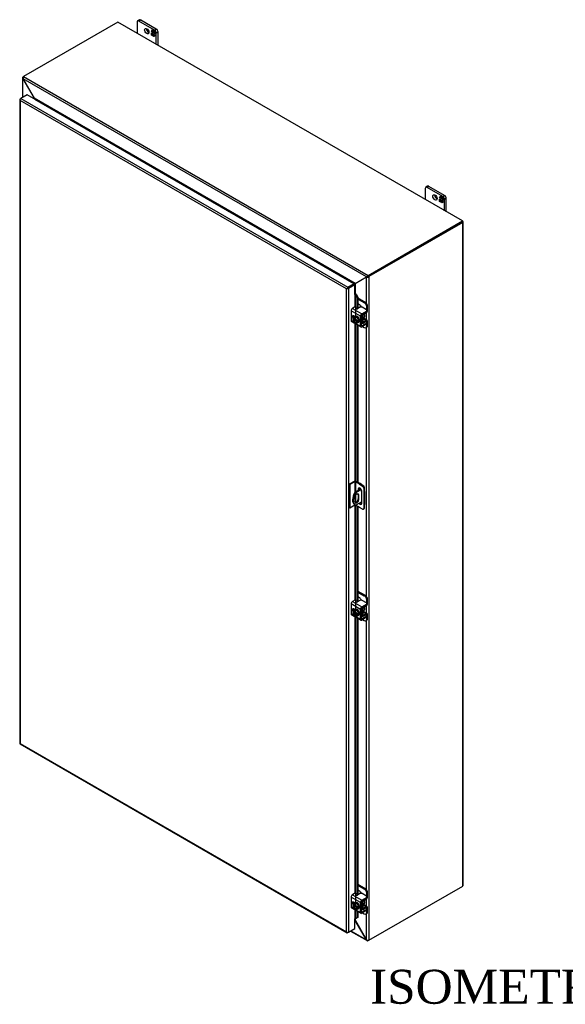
# Model space of a CAD drawing. Header units: inches. Extents: x 29 to 295, y 10 to 196.
# Tile 8 of 9: x 230 to 263, y 135 to 193. Entities that reach past the tile are written whole.
import ezdxf
from ezdxf.enums import TextEntityAlignment as Align

# ---------------------------------------------------------------- set-up
doc = ezdxf.new("R2010")
doc.units = ezdxf.units.IN
doc.header["$MEASUREMENT"] = 0
for name, color, linetype in [('COM40153-1', 7, 'CONTINUOUS'), ('COM40153-2', 7, 'CONTINUOUS'), ('COM42667', 7, 'CONTINUOUS'), ('COM42780', 7, 'CONTINUOUS'), ('COM48457', 7, 'CONTINUOUS'), ('COM53235', 7, 'CONTINUOUS'), ('COM71782-6', 7, 'CONTINUOUS'), ('DEFAULT', 7, 'CONTINUOUS'), ('FET07710', 7, 'CONTINUOUS'), ('SCC19011', 7, 'CONTINUOUS'), ('SPR20265', 7, 'CONTINUOUS'), ('WAF25035', 7, 'CONTINUOUS')]:
    doc.layers.add(name, color=color, linetype=linetype)
doc.styles.add('SEACAD_TIMES_NEW_ROMAN', font='times.ttf')

msp = doc.modelspace()

# ---------------------------------------------------------------- linework, layer by layer
at = {"layer": 'COM40153-1', "color": 7}
for p, q in [((250.524, 165.46), (250.167, 165.254)), ((250.545, 165.426), (250.208, 165.231)), ((250.697, 165.599), (250.71, 165.591)), ((250.735, 165.311), (250.735, 165.556)), ((250.152, 164.95), (250.152, 164.713)), ((250.167, 165.254), (250.208, 165.231)), ((250.359, 165.116), (250.4, 165.093)), ((250.359, 165.116), (250.359, 164.879)), ((250.359, 164.879), (250.4, 164.855)), ((250.4, 164.855), (250.4, 165.093)), ((250.147, 164.529), (250.188, 164.505)), ((250.571, 164.706), (250.208, 164.496))]:
    msp.add_line(p, q, dxfattribs=at)
for centre, major_axis, start_param, end_param in [((250.576, 165.321), (-0.025, -0.0433), 4.139289, 6.283185), ((250.536, 165.345), (0.025, 0.0433), 4.093609, 5.210881), ((250.649, 165.556), (-0.0864, 0), 2.529725, 3.926991), ((250.447, 165.049), (0.3, 0.52), 1.508132, 3.141593), ((250.488, 165.025), (0.3, 0.52), 1.508132, 3.204257), ((250.276, 165.021), (-0.087, -0.151), 2.356194, 5.497787), ((250.276, 164.784), (0.087, 0.151), 2.356194, 5.497787), ((250.235, 164.808), (0.087, 0.151), 3.37676, 5.497787), ((250.235, 165.045), (-0.087, -0.151), 2.356194, 2.906426), ((250.576, 165.321), (-0.025, -0.0433), 0, 0.63978)]:
    msp.add_ellipse(centre, major_axis=major_axis, ratio=0.57735, start_param=start_param, end_param=end_param, dxfattribs=at)
at = {"layer": 'COM40153-2', "color": 7}
for p, q in [((250.109, 165.908), (249.831, 165.748)), ((250.466, 165.773), (250.231, 165.908)), ((249.831, 165.748), (249.831, 164.36)), ((249.871, 165.724), (249.831, 165.748)), ((250.15, 165.885), (249.871, 165.724)), ((249.871, 165.724), (249.871, 164.336)), ((250.15, 165.885), (250.15, 165.226)), ((250.19, 165.885), (250.19, 165.268)), ((250.425, 165.749), (250.19, 165.885)), ((250.359, 165.453), (250.4, 165.476)), ((250.359, 165.453), (250.359, 165.365)), ((250.4, 165.389), (250.4, 165.476)), ((250.425, 165.749), (250.466, 165.773)), ((250.425, 165.749), (250.614, 165.621)), ((250.655, 165.645), (250.466, 165.773)), ((250.571, 164.612), (250.571, 165.33)), ((250.614, 165.621), (250.655, 165.645)), ((250.719, 165.533), (250.678, 165.51)), ((250.678, 165.51), (250.695, 165.282)), ((250.736, 165.305), (250.719, 165.533)), ((250.19, 165.074), (250.19, 164.649)), ((250.695, 165.282), (250.736, 165.305)), ((250.695, 165.282), (250.695, 164.517)), ((250.736, 165.305), (250.736, 164.541)), ((249.871, 164.336), (249.831, 164.36)), ((250.15, 164.497), (249.871, 164.336)), ((250.15, 164.528), (250.15, 164.497)), ((250.19, 164.504), (250.19, 164.497)), ((250.425, 164.361), (250.19, 164.497)), ((250.614, 164.271), (250.425, 164.361)), ((250.658, 164.27), (250.699, 164.293)), ((250.695, 164.517), (250.678, 164.308)), ((250.678, 164.308), (250.719, 164.332)), ((250.695, 164.517), (250.736, 164.541)), ((250.719, 164.332), (250.736, 164.541))]:
    msp.add_line(p, q, dxfattribs=at)
for centre, major_axis, start_param, end_param in [((250.17, 165.873), (-0.0864, 0), 3.926991, 5.497787), ((250.17, 165.873), (-0.0288, 0), 3.926991, 5.497787), ((250.465, 165.391), (0.075, -0.13), 0.785398, 3.926991), ((250.506, 165.415), (0.075, -0.13), 3.416574, 3.926991), ((250.608, 165.543), (0.05, -0.0866), 0.872665, 2.268928), ((250.649, 165.567), (-0.05, 0.0866), 4.014257, 5.410521), ((250.17, 164.485), (0.0288, 0), 0.785398, 2.356194), ((250.465, 164.673), (-0.075, 0.13), 1.73559, 3.926991), ((250.506, 164.696), (-0.075, 0.13), 1.73559, 2.866611), ((250.608, 164.356), (-0.05, 0.0866), 2.443461, 3.839724), ((250.649, 164.38), (-0.05, 0.0866), 3.141593, 3.839724)]:
    msp.add_ellipse(centre, major_axis=major_axis, ratio=0.57735, start_param=start_param, end_param=end_param, dxfattribs=at)
at = {"layer": 'COM42667', "color": 7}
for p, q in [((250.488, 175.64), (249.94, 175.956)), ((249.94, 175.956), (249.94, 175.374)), ((250.165, 176.18), (250.02, 176.097)), ((250.02, 176.097), (250.569, 175.78)), ((250.454, 176.161), (250.307, 176.077)), ((250.569, 175.78), (250.842, 175.937)), ((250.569, 175.718), (250.842, 175.875)), ((250.842, 176.019), (250.595, 176.161)), ((250.842, 175.875), (250.842, 175.937)), ((250.871, 175.916), (250.871, 175.978)), ((249.94, 175.374), (250.143, 175.256)), ((249.963, 175.322), (250.512, 175.005)), ((250.17, 175.624), (250.095, 175.667)), ((250.183, 175.234), (250.488, 175.057)), ((250.488, 175.057), (250.488, 175.64)), ((250.542, 175.088), (250.542, 175.671)), ((250.842, 175.23), (250.569, 175.073)), ((250.829, 175.319), (250.842, 175.312)), ((250.842, 175.168), (250.842, 175.23)), ((250.871, 175.209), (250.871, 175.271)), ((250.569, 175.073), (250.542, 175.088)), ((250.842, 175.168), (250.569, 175.011)), ((250.488, 158.369), (249.94, 158.686)), ((249.94, 158.686), (249.94, 158.104)), ((250.165, 158.909), (250.02, 158.826)), ((250.02, 158.826), (250.569, 158.509)), ((250.17, 158.353), (250.095, 158.397)), ((250.454, 158.891), (250.307, 158.806)), ((250.488, 157.787), (250.488, 158.369)), ((250.542, 157.818), (250.542, 158.4)), ((250.569, 158.509), (250.842, 158.667)), ((250.569, 158.447), (250.842, 158.605)), ((250.842, 158.748), (250.595, 158.891)), ((250.842, 158.605), (250.842, 158.667)), ((250.871, 158.646), (250.871, 158.708)), ((249.94, 158.104), (250.143, 157.986)), ((249.963, 158.051), (250.512, 157.734)), ((250.183, 157.963), (250.488, 157.787)), ((250.569, 157.802), (250.542, 157.818)), ((250.842, 157.96), (250.569, 157.802)), ((250.842, 157.898), (250.569, 157.74)), ((250.829, 158.049), (250.842, 158.041)), ((250.842, 157.898), (250.842, 157.96)), ((250.871, 157.938), (250.871, 158.001)), ((250.165, 141.639), (250.02, 141.555)), ((250.02, 141.555), (250.569, 141.239)), ((250.454, 141.62), (250.307, 141.536)), ((250.842, 141.478), (250.595, 141.62)), ((250.488, 141.099), (249.94, 141.415)), ((249.94, 141.415), (249.94, 140.833)), ((250.17, 141.083), (250.095, 141.126)), ((250.488, 140.516), (250.488, 141.099)), ((250.542, 140.547), (250.542, 141.13)), ((250.569, 141.239), (250.842, 141.396)), ((250.569, 141.177), (250.842, 141.334)), ((250.842, 141.334), (250.842, 141.396)), ((250.871, 141.375), (250.871, 141.437)), ((249.94, 140.833), (250.143, 140.715)), ((249.963, 140.781), (250.512, 140.464)), ((250.183, 140.693), (250.488, 140.516)), ((250.569, 140.532), (250.542, 140.547)), ((250.842, 140.689), (250.569, 140.532)), ((250.842, 140.627), (250.569, 140.47)), ((250.829, 140.778), (250.842, 140.771)), ((250.842, 140.627), (250.842, 140.689)), ((250.871, 140.668), (250.871, 140.73))]:
    msp.add_line(p, q, dxfattribs=at)
for centre, major_axis, start_param, end_param in [((250.02, 176.003), (-0.0572, -0.0991), 3.926991, 5.497787), ((250.199, 176.16), (-0.048, 0), 3.141593, 5.497787), ((250.273, 176.096), (0.048, 0), 2.929457, 5.497787), ((250.525, 176.121), (0.1, 0), 0.785398, 2.356194), ((250.569, 175.686), (0.0572, 0.0991), 0.785398, 2.356194), ((250.771, 175.978), (-0.1, 0), 2.356194, 3.926991), ((250.771, 175.916), (-0.1, 0), 2.356194, 3.141593), ((250.02, 175.421), (0.0572, 0.0991), 2.356194, 3.141593), ((250.095, 175.576), (0.0562, -0.0973), 2.356194, 4.826451), ((250.149, 175.607), (0.0562, -0.0973), 3.6401, 4.826451), ((250.569, 175.686), (0.0192, 0.0333), 0.785398, 2.356194), ((250.771, 175.271), (-0.1, 0), 2.356194, 3.926991), ((250.771, 175.209), (-0.1, 0), 2.356194, 3.141593), ((250.569, 175.104), (0.0572, 0.0991), 2.356194, 3.926991), ((250.569, 175.104), (0.0192, 0.0333), 2.356194, 3.926991), ((250.02, 158.733), (-0.0572, -0.0991), 3.926991, 5.497787), ((250.095, 158.305), (0.0562, -0.0973), 2.356194, 4.826451), ((250.149, 158.336), (0.0562, -0.0973), 3.6401, 4.826451), ((250.199, 158.89), (-0.048, 0), 3.141593, 5.497787), ((250.273, 158.826), (0.048, 0), 2.929457, 5.497787), ((250.525, 158.85), (0.1, 0), 0.785398, 2.356194), ((250.569, 158.416), (0.0572, 0.0991), 0.785398, 2.356194), ((250.569, 158.416), (0.0192, 0.0333), 0.785398, 2.356194), ((250.771, 158.708), (-0.1, 0), 2.356194, 3.926991), ((250.771, 158.646), (-0.1, 0), 2.356194, 3.141593), ((250.02, 158.15), (0.0572, 0.0991), 2.356194, 3.141593), ((250.569, 157.833), (0.0572, 0.0991), 2.356194, 3.926991), ((250.569, 157.833), (0.0192, 0.0333), 2.356194, 3.926991), ((250.771, 158.001), (-0.1, 0), 2.356194, 3.926991), ((250.771, 157.938), (-0.1, 0), 2.356194, 3.141593), ((250.02, 141.462), (-0.0572, -0.0991), 3.926991, 5.497787), ((250.199, 141.619), (-0.048, 0), 3.141593, 5.497787), ((250.273, 141.555), (0.048, 0), 2.929457, 5.497787), ((250.525, 141.58), (0.1, 0), 0.785398, 2.356194), ((250.095, 141.035), (0.0562, -0.0973), 2.356194, 4.826451), ((250.149, 141.066), (0.0562, -0.0973), 3.6401, 4.826451), ((250.569, 141.145), (0.0572, 0.0991), 0.785398, 2.356194), ((250.569, 141.145), (0.0192, 0.0333), 0.785398, 2.356194), ((250.771, 141.437), (-0.1, 0), 2.356194, 3.926991), ((250.771, 141.375), (-0.1, 0), 2.356194, 3.141593), ((250.02, 140.88), (0.0572, 0.0991), 2.356194, 3.141593), ((250.569, 140.563), (0.0572, 0.0991), 2.356194, 3.926991), ((250.569, 140.563), (0.0192, 0.0333), 2.356194, 3.926991), ((250.771, 140.73), (-0.1, 0), 2.356194, 3.926991), ((250.771, 140.668), (-0.1, 0), 2.356194, 3.141593)]:
    msp.add_ellipse(centre, major_axis=major_axis, ratio=0.57735, start_param=start_param, end_param=end_param, dxfattribs=at)
at = {"layer": 'COM42780', "color": 7}
for p, q in [((250.337, 176.716), (250.769, 176.467)), ((250.337, 176.654), (250.715, 176.436)), ((250.433, 176.314), (250.337, 176.369)), ((250.715, 176.436), (250.769, 176.467)), ((250.667, 175.742), (250.831, 175.84)), ((250.911, 176.222), (250.857, 176.191)), ((250.857, 176.008), (250.857, 176.191)), ((250.911, 175.979), (250.911, 176.222)), ((250.542, 175.302), (250.587, 175.276)), ((250.542, 175.263), (250.611, 175.224)), ((250.546, 175.688), (250.587, 175.664)), ((250.587, 175.276), (250.587, 175.664)), ((250.641, 175.307), (250.641, 175.695)), ((250.641, 175.307), (250.667, 175.291)), ((250.645, 175.49), (250.831, 175.382)), ((250.887, 175.387), (250.659, 175.519)), ((250.83, 175.32), (250.666, 175.229)), ((250.831, 175.382), (250.667, 175.291)), ((250.83, 175.32), (250.857, 175.304)), ((250.857, 175.301), (250.857, 175.304)), ((250.857, 175.061), (250.857, 175.179)), ((250.911, 175.092), (250.911, 175.335)), ((250.615, 175.037), (250.715, 174.979)), ((250.815, 174.969), (250.869, 175)), ((250.857, 175.061), (250.911, 175.092)), ((250.337, 159.446), (250.769, 159.197)), ((250.337, 159.384), (250.715, 159.166)), ((250.433, 159.043), (250.337, 159.098)), ((250.715, 159.166), (250.769, 159.197)), ((250.911, 158.952), (250.857, 158.921)), ((250.911, 158.708), (250.911, 158.952)), ((250.546, 158.418), (250.587, 158.394)), ((250.587, 158.006), (250.587, 158.394)), ((250.641, 158.037), (250.641, 158.425)), ((250.667, 158.471), (250.831, 158.569)), ((250.857, 158.738), (250.857, 158.921)), ((250.542, 158.032), (250.587, 158.006)), ((250.542, 157.993), (250.611, 157.953)), ((250.641, 158.036), (250.667, 158.021)), ((250.645, 158.219), (250.831, 158.112)), ((250.887, 158.117), (250.659, 158.248)), ((250.83, 158.049), (250.666, 157.958)), ((250.831, 158.112), (250.667, 158.021)), ((250.83, 158.049), (250.857, 158.033)), ((250.857, 158.031), (250.857, 158.033)), ((250.857, 157.79), (250.857, 157.908)), ((250.857, 157.79), (250.911, 157.821)), ((250.911, 157.821), (250.911, 158.064)), ((250.615, 157.767), (250.715, 157.709)), ((250.815, 157.699), (250.869, 157.73)), ((250.337, 142.175), (250.769, 141.926)), ((250.337, 142.113), (250.715, 141.895)), ((250.433, 141.773), (250.337, 141.828)), ((250.715, 141.895), (250.769, 141.926)), ((250.911, 141.681), (250.857, 141.65)), ((250.857, 141.467), (250.857, 141.65)), ((250.911, 141.438), (250.911, 141.681)), ((250.546, 141.147), (250.587, 141.123)), ((250.587, 140.735), (250.587, 141.123)), ((250.641, 140.766), (250.641, 141.154)), ((250.887, 140.846), (250.659, 140.978)), ((250.667, 141.201), (250.831, 141.299)), ((250.542, 140.761), (250.587, 140.735)), ((250.542, 140.722), (250.611, 140.683)), ((250.615, 140.496), (250.715, 140.438)), ((250.641, 140.766), (250.667, 140.75)), ((250.645, 140.949), (250.831, 140.841)), ((250.83, 140.779), (250.666, 140.688)), ((250.831, 140.841), (250.667, 140.75)), ((250.815, 140.428), (250.869, 140.459)), ((250.83, 140.778), (250.857, 140.763)), ((250.857, 140.76), (250.857, 140.763)), ((250.857, 140.52), (250.857, 140.638)), ((250.857, 140.52), (250.911, 140.551)), ((250.911, 140.551), (250.911, 140.794))]:
    msp.add_line(p, q, dxfattribs=at)
for centre, major_axis, start_param, end_param in [((250.715, 176.273), (0.1, -0.173), 0.785398, 2.356194), ((250.769, 176.304), (-0.1, 0.173), 3.926991, 5.497787), ((250.433, 176.151), (0.1, -0.173), 1.392108, 2.356194), ((250.83, 175.932), (-0.0572, -0.0991), 0.802851, 2.356194), ((250.668, 175.711), (-0.0572, -0.0991), 4.744903, 5.497787), ((250.668, 175.323), (0.0572, 0.0991), 2.356194, 3.909538), ((250.668, 175.711), (-0.0192, -0.0333), 3.944444, 5.497787), ((250.553, 175.614), (0.078, -0.135), 0.133398, 1.437398), ((250.668, 175.323), (0.0192, 0.0333), 2.356194, 3.909538), ((250.83, 175.288), (-0.0192, -0.0333), 2.356194, 3.909538), ((250.83, 175.288), (-0.0572, -0.0991), 2.356194, 3.909538), ((250.715, 175.142), (-0.1, 0.173), 2.356194, 3.926991), ((250.769, 175.173), (-0.1, 0.173), 3.141593, 3.926991), ((250.433, 158.88), (0.1, -0.173), 1.392108, 2.356194), ((250.715, 159.002), (0.1, -0.173), 0.785398, 2.356194), ((250.769, 159.033), (-0.1, 0.173), 3.926991, 5.497787), ((250.668, 158.44), (-0.0572, -0.0991), 4.744903, 5.497787), ((250.668, 158.44), (-0.0192, -0.0333), 3.944444, 5.497787), ((250.553, 158.343), (0.078, -0.135), 0.133398, 1.437398), ((250.83, 158.662), (-0.0572, -0.0991), 0.802851, 2.356194), ((250.668, 158.052), (0.0572, 0.0991), 2.356194, 3.909538), ((250.668, 158.052), (0.0192, 0.0333), 2.356194, 3.909538), ((250.715, 157.872), (-0.1, 0.173), 2.356194, 3.926991), ((250.83, 158.018), (-0.0192, -0.0333), 2.356194, 3.909538), ((250.83, 158.018), (-0.0572, -0.0991), 2.356194, 3.909538), ((250.769, 157.903), (-0.1, 0.173), 3.141593, 3.926991), ((250.433, 141.61), (0.1, -0.173), 1.392108, 2.356194), ((250.715, 141.732), (0.1, -0.173), 0.785398, 2.356194), ((250.769, 141.763), (-0.1, 0.173), 3.926991, 5.497787), ((250.668, 141.17), (-0.0572, -0.0991), 4.744903, 5.497787), ((250.668, 141.17), (-0.0192, -0.0333), 3.944444, 5.497787), ((250.553, 141.073), (0.078, -0.135), 0.133398, 1.437398), ((250.83, 141.391), (-0.0572, -0.0991), 0.802851, 2.356194), ((250.668, 140.782), (0.0572, 0.0991), 2.356194, 3.909538), ((250.668, 140.782), (0.0192, 0.0333), 2.356194, 3.909538), ((250.715, 140.601), (-0.1, 0.173), 2.356194, 3.926991), ((250.83, 140.747), (-0.0192, -0.0333), 2.356194, 3.909538), ((250.83, 140.747), (-0.0572, -0.0991), 2.356194, 3.909538), ((250.769, 140.632), (-0.1, 0.173), 3.141593, 3.926991)]:
    msp.add_ellipse(centre, major_axis=major_axis, ratio=0.57735, start_param=start_param, end_param=end_param, dxfattribs=at)
at = {"layer": 'COM48457', "color": 7}
for p, q in [((230.584, 189.674), (230.584, 188.514)), ((230.609, 189.727), (230.65, 189.751)), ((230.609, 189.727), (230.629, 189.715)), ((230.62, 189.627), (230.609, 189.621)), ((230.609, 189.621), (231.264, 188.485)), ((230.609, 188.529), (230.609, 189.621)), ((231.275, 188.491), (231.264, 188.485)), ((231.264, 188.449), (231.264, 188.485)), ((256.467, 181.188), (250.933, 177.993)), ((256.508, 181.165), (250.973, 177.97)), ((256.508, 181.235), (256.488, 181.247)), ((256.508, 142.067), (256.508, 181.165)), ((256.533, 142.102), (256.533, 181.2)), ((250.116, 177.507), (250.116, 177.507)), ((250.851, 177.934), (250.196, 177.555)), ((250.196, 176.955), (250.196, 177.555)), ((250.892, 177.957), (250.851, 177.934)), ((250.851, 176.389), (250.851, 177.934)), ((250.973, 177.97), (250.933, 177.993)), ((250.973, 177.97), (250.973, 138.872)), ((250.851, 175.408), (250.851, 175.855)), ((250.851, 159.119), (250.851, 174.99)), ((250.851, 158.137), (250.851, 158.584)), ((250.851, 141.848), (250.851, 157.719)), ((250.973, 138.872), (256.508, 142.067)), ((250.851, 140.867), (250.851, 141.314)), ((250.851, 138.908), (250.851, 140.449)), ((250.196, 140.043), (250.196, 140.145)), ((250.196, 140.043), (250.851, 138.908))]:
    msp.add_line(p, q, dxfattribs=at)
for centre, radius, start, end in [((230.652, 189.674), 0.0689, 129.37229, 230.62771), ((250.874, 178.082), 0.151, 261.36492, 311.40397), ((250.849, 178.047), 0.0991, 295.50531, 327.32333), ((250.951, 139.021), 0.151, 228.59603, 278.63508)]:
    msp.add_arc(centre, radius, start, end, dxfattribs=at)
for centre, end_param in [((256.447, 181.2), 3.926991), ((256.447, 142.102), 3.141593)]:
    msp.add_ellipse(centre, major_axis=(-0.0864, 0), ratio=0.57735, start_param=2.356194, end_param=end_param, dxfattribs=at)
for points, knots in [([(231.264, 188.485), (231.266, 188.477), (231.268, 188.47), (231.27, 188.457), (231.271, 188.451), (231.272, 188.446)], [0, 0, 0, 0, 0.25, 0.25, 0.4206563, 0.4206563, 0.4206563, 0.4206563]), ([(250.126, 177.515), (250.127, 177.516), (250.129, 177.516), (250.136, 177.521), (250.142, 177.524), (250.154, 177.531), (250.16, 177.534), (250.171, 177.541), (250.177, 177.544), (250.187, 177.55), (250.192, 177.553), (250.196, 177.556)], [0.0919591, 0.0919591, 0.0919591, 0.0919591, 0.125, 0.125, 0.25, 0.25, 0.375, 0.375, 0.5, 0.5, 0.6103955, 0.6103955, 0.6103955, 0.6103955]), ([(250.164, 177.493), (250.164, 177.493), (250.164, 177.493), (250.166, 177.496), (250.169, 177.499), (250.175, 177.509), (250.178, 177.515), (250.184, 177.527), (250.187, 177.533), (250.192, 177.544), (250.194, 177.55), (250.196, 177.555)], [0.1244893, 0.1244893, 0.1244893, 0.1244893, 0.125, 0.125, 0.25, 0.25, 0.5, 0.5, 0.75, 0.75, 1, 1, 1, 1]), ([(250.196, 140.043), (250.194, 140.051), (250.192, 140.058), (250.187, 140.073), (250.184, 140.08), (250.178, 140.093), (250.175, 140.1), (250.17, 140.107), (250.169, 140.108), (250.167, 140.109)], [0, 0, 0, 0, 0.25, 0.25, 0.5, 0.5, 0.75, 0.75, 0.8167546, 0.8167546, 0.8167546, 0.8167546])]:
    msp.add_open_spline(points, degree=3, knots=knots, dxfattribs=at)
at = {"layer": 'COM53235', "color": 7}
for p, q in [((236.205, 192.958), (230.65, 189.751)), ((256.488, 181.247), (236.205, 192.958)), ((230.65, 189.751), (250.933, 178.04)), ((230.62, 189.627), (231.275, 188.491)), ((250.841, 177.952), (230.62, 189.627)), ((250.185, 177.574), (231.275, 188.491)), ((231.315, 188.42), (231.316, 188.421)), ((231.316, 188.421), (250.103, 177.574)), ((250.933, 178.04), (256.488, 181.247)), ((250.933, 177.993), (256.488, 181.2)), ((256.488, 181.2), (256.488, 181.247)), ((250.103, 177.574), (250.103, 177.573)), ((250.103, 177.574), (250.103, 177.573)), ((250.185, 177.574), (250.841, 177.952)), ((250.881, 177.976), (250.841, 177.952)), ((250.933, 178.04), (250.933, 177.993)), ((250.167, 140.047), (250.185, 140.037)), ((250.196, 140.043), (250.185, 140.037)), ((250.841, 138.901), (250.185, 140.037)), ((249.905, 139.413), (250.874, 138.853)), ((249.93, 139.427), (250.841, 138.901)), ((250.851, 138.908), (250.841, 138.901)), ((250.933, 138.848), (250.933, 138.872)), ((250.973, 138.872), (250.933, 138.848))]:
    msp.add_line(p, q, dxfattribs=at)
for centre, radius, start, end in [((230.767, 189.657), 0.151, 141.36492, 191.40397), ((250.981, 177.897), 0.15, 108.56927, 158.66184), ((250.937, 177.894), 0.0991, 92.67682, 124.49453), ((250.908, 138.913), 0.0689, 189.37229, 290.62771)]:
    msp.add_arc(centre, radius, start, end, dxfattribs=at)
for points, knots in [([(231.275, 188.491), (231.281, 188.486), (231.286, 188.48), (231.296, 188.469), (231.301, 188.463), (231.31, 188.451), (231.314, 188.445), (231.318, 188.436), (231.319, 188.432), (231.319, 188.428), (231.319, 188.426), (231.319, 188.424), (231.318, 188.423), (231.317, 188.422), (231.317, 188.421), (231.316, 188.421)], [0, 0, 0, 0, 0.25, 0.25, 0.5, 0.5, 0.75, 0.75, 0.875, 0.875, 0.9375, 0.9375, 0.96875, 0.96875, 1, 1, 1, 1]), ([(250.103, 177.574), (250.105, 177.575), (250.107, 177.575), (250.111, 177.576), (250.113, 177.577), (250.119, 177.578), (250.123, 177.578), (250.134, 177.579), (250.141, 177.579), (250.155, 177.578), (250.161, 177.577), (250.173, 177.576), (250.179, 177.575), (250.185, 177.574)], [0, 0, 0, 0, 0.0625, 0.0625, 0.125, 0.125, 0.25, 0.25, 0.5, 0.5, 0.75, 0.75, 1, 1, 1, 1]), ([(250.126, 177.54), (250.13, 177.542), (250.133, 177.544), (250.143, 177.55), (250.149, 177.553), (250.161, 177.56), (250.166, 177.563), (250.177, 177.569), (250.181, 177.572), (250.186, 177.574)], [0.1707247, 0.1707247, 0.1707247, 0.1707247, 0.25, 0.25, 0.375, 0.375, 0.5, 0.5, 0.6096607, 0.6096607, 0.6096607, 0.6096607]), ([(250.185, 140.037), (250.179, 140.042), (250.173, 140.048), (250.167, 140.053), (250.167, 140.053), (250.167, 140.053)], [0, 0, 0, 0, 0.25, 0.25, 0.2553629, 0.2553629, 0.2553629, 0.2553629])]:
    msp.add_open_spline(points, degree=3, knots=knots, dxfattribs=at)
at = {"layer": 'COM71782-6', "color": 7}
for p, q in [((230.868, 188.678), (230.495, 188.463)), ((250.126, 177.56), (230.868, 188.678)), ((230.429, 188.404), (230.429, 150.479)), ((230.438, 188.383), (230.438, 188.383)), ((230.454, 188.44), (230.495, 188.463)), ((249.672, 177.25), (230.454, 188.346)), ((230.454, 188.346), (230.454, 150.467)), ((230.495, 188.463), (249.753, 177.344)), ((249.753, 177.344), (250.126, 177.56)), ((249.753, 177.297), (250.126, 177.513)), ((250.126, 177.513), (249.753, 177.297)), ((250.126, 177.56), (250.126, 177.513)), ((250.167, 177.489), (250.126, 177.513)), ((249.713, 177.274), (249.672, 177.25)), ((249.672, 139.372), (249.672, 177.25)), ((249.696, 177.264), (249.753, 177.297)), ((249.696, 177.264), (249.753, 177.297)), ((250.167, 177.489), (249.794, 177.274)), ((249.794, 177.274), (249.794, 139.349)), ((250.167, 176.917), (250.167, 177.489)), ((250.167, 176.917), (250.167, 176.181)), ((250.19, 176.922), (250.195, 176.955)), ((250.211, 176.892), (250.258, 176.911)), ((250.211, 176.892), (250.29, 176.714)), ((250.211, 175.643), (250.211, 176.892)), ((250.258, 176.911), (250.337, 176.733)), ((250.337, 176.733), (250.29, 176.714)), ((250.29, 176.714), (250.29, 176.07)), ((250.337, 176.733), (250.337, 176.094)), ((250.167, 175.626), (250.167, 175.622)), ((250.167, 175.204), (250.167, 165.923)), ((250.211, 165.917), (250.211, 175.179)), ((250.29, 175.133), (250.29, 165.874)), ((250.337, 175.106), (250.337, 165.847)), ((250.167, 164.502), (250.167, 158.91)), ((250.211, 158.373), (250.211, 164.485)), ((250.29, 164.439), (250.29, 158.8)), ((250.337, 164.412), (250.337, 158.823)), ((250.167, 158.355), (250.167, 158.351)), ((250.167, 157.934), (250.167, 141.64)), ((250.211, 141.102), (250.211, 157.908)), ((250.29, 157.863), (250.29, 141.529)), ((250.337, 157.835), (250.337, 141.553)), ((230.452, 150.439), (249.71, 139.321)), ((230.454, 150.467), (249.672, 139.372)), ((250.167, 141.085), (250.167, 141.081)), ((250.167, 140.663), (250.167, 140.135)), ((250.211, 140.156), (250.211, 140.638)), ((250.29, 140.592), (250.29, 140.204)), ((250.337, 140.565), (250.337, 140.223)), ((250.167, 139.564), (250.167, 140.135)), ((250.29, 140.204), (250.211, 140.156)), ((250.211, 140.156), (250.258, 140.175)), ((250.337, 140.223), (250.258, 140.175)), ((250.337, 140.223), (250.29, 140.204)), ((249.696, 139.339), (249.696, 139.339)), ((249.794, 139.349), (249.753, 139.325)), ((249.794, 139.349), (250.167, 139.564))]:
    msp.add_line(p, q, dxfattribs=at)
for centre, radius, start, end in [((250.127, 176.856), 0.0911, 23.27341, 46.5882), ((250.152, 176.827), 0.135, 38.39682, 71.6578), ((250.409, 139.876), 0.343, 125.20447, 129.63899), ((250.246, 140.095), 0.0704, 117.4412, 127.50152)]:
    msp.add_arc(centre, radius, start, end, dxfattribs=at)
for centre, major_axis, ratio, start_param, end_param in [((230.515, 188.404), (0.0864, 0), 0.57735, 2.356194, 3.587154), ((230.495, 188.393), (0.0432, 0.0748), 0.57735, 0.785398, 2.016358), ((230.515, 188.381), (-0.061, 0.106), 0.577982, 1.231508, 1.571345), ((230.515, 188.381), (-0.061, 0.106), 0.577982, 1.230411, 1.570248), ((249.733, 177.286), (-0.0863, -0.0499), 0.000948, -1.124689, -0.784852), ((249.733, 177.286), (-0.0864, -0.0498), 0.000948, 0.784852, 1.124689), ((249.753, 177.274), (0.0432, 0.0748), 0.57735, 0.785398, 2.016358), ((249.733, 177.309), (0.0864, 0), 0.57735, 4.266828, 5.497787), ((249.733, 177.286), (0.0288, 0.0166), 0.000948, 0.785944, 2.356741), ((249.733, 177.286), (0.0288, 0.0166), 0.000948, 3.926445, 5.497241), ((250.187, 176.906), (0.0864, 0), 0.57735, 1.48353, 1.808737), ((250.187, 176.906), (0.0288, 0), 0.57735, 1.48353, 2.356194), ((230.515, 150.479), (0.0864, 0), 0.57735, 3.141593, 3.587154), ((230.515, 150.503), (-0.0864, -0.0498), 0.000948, 0.445015, 0.784852), ((230.515, 150.503), (-0.0863, -0.0499), 0.000948, -0.784852, -0.445015), ((230.495, 150.514), (0.0432, 0.0748), 0.57735, 2.696031, 3.141593), ((250.187, 140.124), (-0.0288, 0), 0.57735, 4.625123, 5.497787), ((249.733, 139.407), (0.061, -0.106), 0.577982, 4.712938, 5.052774), ((249.733, 139.407), (0.061, -0.106), 0.577982, 4.71184, 5.051677), ((249.733, 139.384), (0.0864, 0), 0.57735, 4.266828, 5.497787), ((249.753, 139.396), (0.0432, 0.0748), 0.57735, 2.696031, 3.926991)]:
    msp.add_ellipse(centre, major_axis=major_axis, ratio=ratio, start_param=start_param, end_param=end_param, dxfattribs=at)
at = {"layer": 'FET07710', "color": 7}
for p, q in [((237.336, 192.964), (237.336, 192.305)), ((237.473, 193.094), (237.367, 193.033)), ((237.548, 193.086), (237.442, 193.025)), ((238.361, 192.494), (237.442, 193.025)), ((238.467, 192.556), (237.548, 193.086)), ((238.179, 192.401), (238.248, 192.499)), ((238.19, 192.407), (238.179, 192.401)), ((238.215, 192.379), (238.179, 192.401)), ((238.179, 192.198), (238.179, 192.337)), ((238.179, 192.337), (238.215, 192.316)), ((238.19, 192.205), (238.179, 192.198)), ((238.24, 192.163), (238.179, 192.198)), ((238.19, 192.407), (238.215, 192.443)), ((238.215, 192.393), (238.19, 192.407)), ((238.19, 192.205), (238.19, 192.33)), ((238.247, 192.172), (238.19, 192.205)), ((238.226, 192.455), (238.215, 192.449)), ((238.271, 192.417), (238.215, 192.449)), ((238.215, 192.449), (238.215, 192.379)), ((238.215, 192.316), (238.215, 192.247)), ((238.215, 192.247), (238.271, 192.215)), ((238.222, 192.453), (238.253, 192.496)), ((238.282, 192.423), (238.226, 192.455)), ((238.266, 192.199), (238.24, 192.163)), ((238.248, 192.499), (238.31, 192.464)), ((238.277, 192.205), (238.266, 192.199)), ((238.266, 192.148), (238.266, 192.199)), ((238.277, 192.155), (238.266, 192.148)), ((238.327, 192.112), (238.266, 192.148)), ((238.282, 192.423), (238.271, 192.417)), ((238.271, 192.347), (238.271, 192.417)), ((238.282, 192.354), (238.271, 192.347)), ((238.305, 192.328), (238.271, 192.347)), ((238.271, 192.215), (238.271, 192.284)), ((238.271, 192.284), (238.305, 192.264)), ((238.282, 192.221), (238.271, 192.215)), ((238.277, 192.155), (238.277, 192.205)), ((238.334, 192.122), (238.277, 192.155)), ((238.282, 192.354), (238.282, 192.423)), ((238.305, 192.341), (238.282, 192.354)), ((238.282, 192.221), (238.282, 192.277)), ((238.316, 192.404), (238.305, 192.397)), ((238.36, 192.365), (238.305, 192.397)), ((238.305, 192.397), (238.305, 192.328)), ((238.305, 192.264), (238.305, 192.195)), ((238.305, 192.195), (238.36, 192.163)), ((238.31, 192.464), (238.31, 192.413)), ((238.31, 192.413), (238.335, 192.449)), ((238.321, 192.419), (238.31, 192.413)), ((238.371, 192.371), (238.316, 192.404)), ((238.321, 192.419), (238.34, 192.446)), ((238.397, 192.211), (238.327, 192.112)), ((238.335, 192.449), (238.397, 192.413)), ((238.371, 192.371), (238.36, 192.365)), ((238.36, 192.296), (238.36, 192.365)), ((238.371, 192.302), (238.36, 192.296)), ((238.397, 192.275), (238.36, 192.296)), ((238.36, 192.163), (238.36, 192.232)), ((238.36, 192.232), (238.397, 192.211)), ((238.365, 192.166), (238.36, 192.163)), ((238.361, 192.494), (238.467, 192.556)), ((238.371, 192.302), (238.371, 192.371)), ((238.397, 192.288), (238.371, 192.302)), ((238.371, 192.175), (238.371, 192.226)), ((238.397, 192.413), (238.397, 192.275)), ((238.573, 192.372), (238.467, 192.311)), ((238.467, 191.651), (238.467, 192.311)), ((238.573, 191.59), (238.573, 192.372)), ((254.443, 183.296), (254.338, 183.235)), ((254.307, 183.166), (254.307, 182.507)), ((254.518, 183.288), (254.413, 183.227)), ((255.332, 182.697), (254.413, 183.227)), ((255.438, 182.758), (254.518, 183.288)), ((255.332, 182.697), (255.438, 182.758)), ((255.149, 182.603), (255.219, 182.701)), ((255.161, 182.609), (255.149, 182.603)), ((255.186, 182.581), (255.149, 182.603)), ((255.149, 182.4), (255.149, 182.539)), ((255.149, 182.539), (255.186, 182.518)), ((255.161, 182.407), (255.149, 182.4)), ((255.211, 182.365), (255.149, 182.4)), ((255.161, 182.609), (255.186, 182.645)), ((255.186, 182.595), (255.161, 182.609)), ((255.161, 182.407), (255.161, 182.532)), ((255.217, 182.374), (255.161, 182.407)), ((255.197, 182.657), (255.186, 182.651)), ((255.241, 182.619), (255.186, 182.651)), ((255.186, 182.651), (255.186, 182.581)), ((255.186, 182.518), (255.186, 182.449)), ((255.186, 182.449), (255.241, 182.417)), ((255.192, 182.655), (255.223, 182.698)), ((255.253, 182.625), (255.197, 182.657)), ((255.236, 182.401), (255.211, 182.365)), ((255.219, 182.701), (255.28, 182.666)), ((255.247, 182.407), (255.236, 182.401)), ((255.236, 182.35), (255.236, 182.401)), ((255.247, 182.357), (255.236, 182.35)), ((255.298, 182.315), (255.236, 182.35)), ((255.253, 182.625), (255.241, 182.619)), ((255.241, 182.549), (255.241, 182.619)), ((255.253, 182.556), (255.241, 182.549)), ((255.275, 182.53), (255.241, 182.549)), ((255.241, 182.417), (255.241, 182.486)), ((255.241, 182.486), (255.275, 182.466)), ((255.253, 182.423), (255.241, 182.417)), ((255.247, 182.357), (255.247, 182.407)), ((255.304, 182.324), (255.247, 182.357)), ((255.253, 182.556), (255.253, 182.625)), ((255.275, 182.543), (255.253, 182.556)), ((255.253, 182.423), (255.253, 182.479)), ((255.286, 182.606), (255.275, 182.599)), ((255.331, 182.567), (255.275, 182.599)), ((255.275, 182.599), (255.275, 182.53)), ((255.275, 182.466), (255.275, 182.397)), ((255.275, 182.397), (255.331, 182.365)), ((255.28, 182.666), (255.28, 182.615)), ((255.28, 182.615), (255.306, 182.651)), ((255.292, 182.621), (255.28, 182.615)), ((255.342, 182.574), (255.286, 182.606)), ((255.292, 182.621), (255.31, 182.648)), ((255.367, 182.413), (255.298, 182.315)), ((255.306, 182.651), (255.367, 182.615)), ((255.342, 182.574), (255.331, 182.567)), ((255.331, 182.498), (255.331, 182.567)), ((255.342, 182.504), (255.331, 182.498)), ((255.367, 182.477), (255.331, 182.498)), ((255.331, 182.365), (255.331, 182.434)), ((255.331, 182.434), (255.367, 182.413)), ((255.335, 182.368), (255.331, 182.365)), ((255.342, 182.504), (255.342, 182.574)), ((255.367, 182.49), (255.342, 182.504)), ((255.342, 182.377), (255.342, 182.428)), ((255.367, 182.615), (255.367, 182.477)), ((255.544, 182.574), (255.438, 182.513)), ((255.438, 181.853), (255.438, 182.513)), ((255.544, 181.792), (255.544, 182.574))]:
    msp.add_line(p, q, dxfattribs=at)
for centre, major_axis, start_param, end_param in [((237.442, 192.903), (0.075, -0.13), 2.356194, 3.926991), ((237.548, 192.964), (0.075, -0.13), 2.356194, 3.141593), ((238.007, 192.494), (-0.087, 0.152), 0.649107, 2.492486), ((238.361, 192.372), (0.075, -0.13), 0.785398, 2.356194), ((238.467, 192.433), (-0.075, 0.13), 3.926991, 5.497787), ((254.518, 183.166), (0.075, -0.13), 2.356194, 3.141593), ((254.413, 183.105), (0.075, -0.13), 2.356194, 3.926991), ((254.978, 182.696), (-0.087, 0.152), 0.649107, 2.492486), ((255.438, 182.635), (-0.075, 0.13), 3.926991, 5.497787), ((255.332, 182.574), (0.075, -0.13), 0.785398, 2.356194)]:
    msp.add_ellipse(centre, major_axis=major_axis, ratio=0.57735, start_param=start_param, end_param=end_param, dxfattribs=at)
for centre in [(237.902, 192.433), (254.872, 182.635)]:
    msp.add_ellipse(centre, major_axis=(-0.088, 0.152), ratio=0.57735, dxfattribs=at)
at = {"layer": 'SCC19011', "color": 7}
for p, q in [((250.041, 175.53), (250.144, 175.589)), ((250.163, 175.546), (250.041, 175.53)), ((250.041, 175.53), (250.041, 175.481)), ((250.053, 175.474), (250.041, 175.481)), ((250.095, 175.468), (250.041, 175.437)), ((250.041, 175.437), (250.041, 175.388)), ((250.041, 175.437), (250.053, 175.43)), ((250.041, 175.388), (250.163, 175.231)), ((250.081, 175.484), (250.064, 175.474)), ((250.064, 175.43), (250.081, 175.44)), ((250.267, 175.377), (250.081, 175.484)), ((250.081, 175.44), (250.29, 175.319)), ((250.095, 175.476), (250.095, 175.468)), ((250.095, 175.468), (250.269, 175.367)), ((250.265, 175.605), (250.144, 175.589)), ((250.163, 175.546), (250.265, 175.605)), ((250.285, 175.39), (250.163, 175.546)), ((250.163, 175.231), (250.285, 175.247)), ((250.387, 175.449), (250.265, 175.605)), ((250.285, 175.341), (250.273, 175.347)), ((250.29, 175.319), (250.273, 175.309)), ((250.273, 175.303), (250.285, 175.296)), ((250.285, 175.39), (250.387, 175.449)), ((250.285, 175.341), (250.285, 175.39)), ((250.338, 175.372), (250.285, 175.341)), ((250.338, 175.327), (250.285, 175.296)), ((250.285, 175.247), (250.387, 175.306)), ((250.285, 175.247), (250.285, 175.296)), ((250.3, 175.349), (250.338, 175.327)), ((250.338, 175.327), (250.338, 175.372)), ((250.387, 175.306), (250.387, 175.449)), ((250.663, 175.564), (250.728, 175.602)), ((250.041, 158.259), (250.144, 158.319)), ((250.163, 158.276), (250.041, 158.259)), ((250.041, 158.259), (250.041, 158.211)), ((250.053, 158.204), (250.041, 158.211)), ((250.095, 158.197), (250.041, 158.166)), ((250.041, 158.166), (250.041, 158.117)), ((250.041, 158.166), (250.053, 158.159)), ((250.041, 158.117), (250.163, 157.961)), ((250.081, 158.214), (250.064, 158.204)), ((250.064, 158.159), (250.081, 158.169)), ((250.267, 158.107), (250.081, 158.214)), ((250.081, 158.169), (250.29, 158.049)), ((250.095, 158.206), (250.095, 158.197)), ((250.095, 158.197), (250.269, 158.097)), ((250.265, 158.335), (250.144, 158.319)), ((250.163, 158.276), (250.265, 158.335)), ((250.285, 158.119), (250.163, 158.276)), ((250.163, 157.961), (250.285, 157.977)), ((250.387, 158.178), (250.265, 158.335)), ((250.285, 158.07), (250.273, 158.077)), ((250.29, 158.049), (250.273, 158.039)), ((250.273, 158.032), (250.285, 158.026)), ((250.285, 158.119), (250.387, 158.178)), ((250.285, 158.07), (250.285, 158.119)), ((250.338, 158.101), (250.285, 158.07)), ((250.338, 158.057), (250.285, 158.026)), ((250.285, 157.977), (250.387, 158.036)), ((250.285, 157.977), (250.285, 158.026)), ((250.3, 158.079), (250.338, 158.057)), ((250.338, 158.057), (250.338, 158.101)), ((250.387, 158.036), (250.387, 158.178)), ((250.663, 158.294), (250.728, 158.332)), ((250.041, 140.989), (250.144, 141.048)), ((250.163, 141.005), (250.041, 140.989)), ((250.041, 140.989), (250.041, 140.94)), ((250.265, 141.064), (250.144, 141.048)), ((250.163, 141.005), (250.265, 141.064)), ((250.285, 140.848), (250.163, 141.005)), ((250.387, 140.908), (250.265, 141.064)), ((250.663, 141.023), (250.728, 141.061)), ((250.053, 140.933), (250.041, 140.94)), ((250.095, 140.927), (250.041, 140.896)), ((250.041, 140.896), (250.041, 140.847)), ((250.041, 140.896), (250.053, 140.889)), ((250.041, 140.847), (250.163, 140.69)), ((250.081, 140.943), (250.064, 140.933)), ((250.064, 140.889), (250.081, 140.899)), ((250.267, 140.836), (250.081, 140.943)), ((250.081, 140.899), (250.29, 140.778)), ((250.095, 140.935), (250.095, 140.927)), ((250.095, 140.927), (250.269, 140.826)), ((250.163, 140.69), (250.285, 140.706)), ((250.285, 140.8), (250.273, 140.806)), ((250.29, 140.778), (250.273, 140.768)), ((250.273, 140.762), (250.285, 140.755)), ((250.285, 140.848), (250.387, 140.908)), ((250.285, 140.8), (250.285, 140.848)), ((250.338, 140.831), (250.285, 140.8)), ((250.338, 140.786), (250.285, 140.755)), ((250.285, 140.706), (250.387, 140.765)), ((250.285, 140.706), (250.285, 140.755)), ((250.3, 140.808), (250.338, 140.786)), ((250.338, 140.786), (250.338, 140.831)), ((250.387, 140.765), (250.387, 140.908))]:
    msp.add_line(p, q, dxfattribs=at)
for centre, start, end in [((250.059, 175.486), 242.85249, 296.62296), ((250.059, 175.441), 242.85268, 296.62277), ((250.059, 158.215), 242.85249, 296.62296), ((250.059, 158.171), 242.85268, 296.62277), ((250.059, 140.945), 242.85249, 296.62296), ((250.059, 140.9), 242.85268, 296.62277)]:
    msp.add_arc(centre, 0.0126, start, end, dxfattribs=at)
for centre, major_axis, start_param, end_param in [((250.679, 175.687), (0.0488, -0.0845), 0, 2.159159), ((250.163, 175.389), (0.079, -0.137), 0.958412, 3.753977), ((250.163, 175.389), (-0.079, 0.137), 0.958412, 3.753977), ((250.169, 175.392), (0.075, -0.13), 3.141593, 3.744649), ((250.169, 175.392), (-0.075, 0.13), 0.96774, 3.141593), ((250.186, 175.402), (0.075, -0.13), 3.254972, 3.744649), ((250.186, 175.402), (-0.075, 0.13), 0.96774, 3.028213), ((250.679, 158.416), (0.0488, -0.0845), 0, 2.159159), ((250.163, 158.118), (0.079, -0.137), 0.958412, 3.753977), ((250.163, 158.118), (-0.079, 0.137), 0.958412, 3.753977), ((250.169, 158.121), (0.075, -0.13), 3.141593, 3.744649), ((250.169, 158.121), (-0.075, 0.13), 0.96774, 3.141593), ((250.186, 158.131), (0.075, -0.13), 3.254972, 3.744649), ((250.186, 158.131), (-0.075, 0.13), 0.96774, 3.028213), ((250.163, 140.848), (0.079, -0.137), 0.958412, 3.753977), ((250.169, 140.851), (0.075, -0.13), 3.141593, 3.744649), ((250.186, 140.861), (0.075, -0.13), 3.254972, 3.744649), ((250.679, 141.146), (0.0488, -0.0845), 0, 2.159159), ((250.163, 140.848), (-0.079, 0.137), 0.958412, 3.753977), ((250.169, 140.851), (-0.075, 0.13), 0.96774, 3.141593), ((250.186, 140.861), (-0.075, 0.13), 0.96774, 3.028213)]:
    msp.add_ellipse(centre, major_axis=major_axis, ratio=0.57735, start_param=start_param, end_param=end_param, dxfattribs=at)
for points in [[(250.273, 175.309), (250.271, 175.309), (250.271, 175.307), (250.271, 175.305), (250.272, 175.304), (250.273, 175.303)], [(250.273, 158.039), (250.271, 158.038), (250.271, 158.037), (250.271, 158.034), (250.272, 158.033), (250.273, 158.032)], [(250.273, 140.768), (250.271, 140.768), (250.271, 140.766), (250.271, 140.764), (250.272, 140.763), (250.273, 140.762)]]:
    msp.add_open_spline(points, degree=3, knots=[0, 0, 0, 0, 0.5, 0.5, 1, 1, 1, 1], dxfattribs=at)
at = {"layer": 'SPR20265', "color": 7}
for points, knots in [([(250.538, 175.385), (250.541, 175.388), (250.554, 175.402), (250.568, 175.435), (250.568, 175.488), (250.558, 175.527), (250.551, 175.545)], [0.60726046, 0.60726046, 0.60726046, 0.60726046, 0.61157123, 0.62336998, 0.63619071, 0.64714957, 0.64714957, 0.64714957, 0.64714957]), ([(250.538, 158.114), (250.541, 158.118), (250.554, 158.131), (250.568, 158.165), (250.568, 158.218), (250.558, 158.257), (250.551, 158.274)], [0.60726046, 0.60726046, 0.60726046, 0.60726046, 0.61157123, 0.62336998, 0.63619071, 0.64714957, 0.64714957, 0.64714957, 0.64714957]), ([(250.538, 140.844), (250.541, 140.847), (250.554, 140.861), (250.568, 140.894), (250.568, 140.949), (250.556, 140.991), (250.548, 141.012), (250.547, 141.014)], [0.60726046, 0.60726046, 0.60726046, 0.60726046, 0.61157123, 0.62336998, 0.63619071, 0.64815218, 0.6491705, 0.6491705, 0.6491705, 0.6491705])]:
    msp.add_open_spline(points, degree=3, knots=knots, dxfattribs=at)
for points in [[(250.542, 175.567), (250.548, 175.554), (250.553, 175.542), (250.556, 175.53)], [(250.542, 158.296), (250.548, 158.284), (250.553, 158.271), (250.556, 158.259)]]:
    msp.add_open_spline(points, degree=3, dxfattribs=at)
at = {"layer": 'WAF25035', "color": 7}
for p, q in [((250.191, 175.636), (250.165, 175.621)), ((250.365, 175.275), (250.391, 175.289)), ((250.191, 158.365), (250.165, 158.35)), ((250.365, 158.004), (250.391, 158.019)), ((250.191, 141.095), (250.165, 141.08)), ((250.365, 140.733), (250.391, 140.748))]:
    msp.add_line(p, q, dxfattribs=at)
for centre, start_param, end_param in [((250.265, 175.448), 0, 0.412589), ((250.265, 175.448), 2.729004, 6.283185), ((250.291, 175.462), 3.141593, 6.283185), ((250.265, 158.177), 2.729004, 6.283185), ((250.291, 158.192), 3.141593, 6.283185), ((250.265, 158.177), 0, 0.412589), ((250.265, 140.907), 0, 0.412589), ((250.265, 140.907), 2.729004, 6.283185), ((250.291, 140.921), 3.141593, 6.283185)]:
    msp.add_ellipse(centre, major_axis=(-0.1, 0.173), ratio=0.57735, start_param=start_param, end_param=end_param, dxfattribs=at)

# ---------------------------------------------------------------- texts
at = {"layer": 'DEFAULT', "color": 7, "style": 'SEACAD_TIMES_NEW_ROMAN'}
msp.add_text('ISOMETRIC VIEWS', height=2, dxfattribs=at).set_placement((251.05, 137.137), align=Align.TOP_LEFT)

doc.saveas('drawing.dxf')
